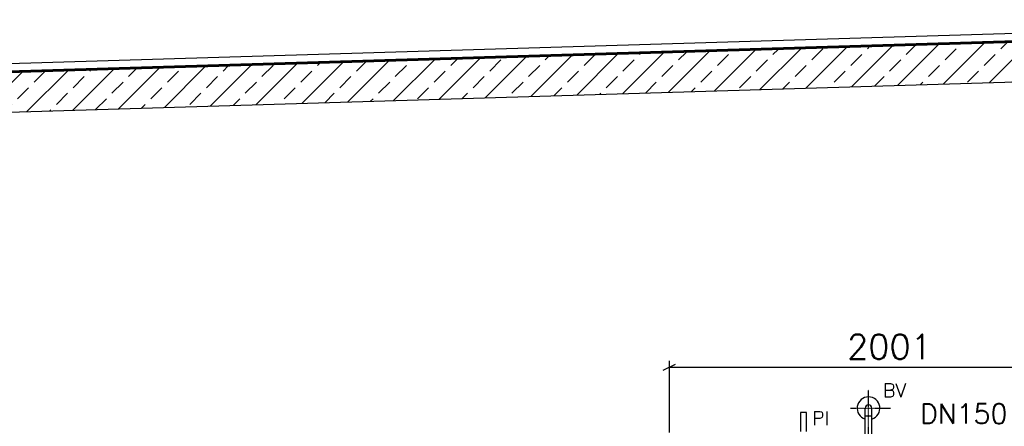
# Model space of a CAD drawing. Header units: millimetres. Extents: x -197187 to 231260338, y -45270 to 70505.
# Tile 83 of 85: x 87552 to 92526, y 12548 to 14603. Entities that reach past the tile are written whole.
import ezdxf
from ezdxf.enums import TextEntityAlignment as Align

# ---------------------------------------------------------------- set-up
doc = ezdxf.new("R2010")
doc.units = ezdxf.units.MM
doc.header["$LTSCALE"] = 0.5
doc.linetypes.add('DASHDOT', pattern=[1, 0.5, -0.25, 0, -0.25])
for name, color, linetype in [('BEMAßUNG', 7, 'Continuous'), ('P-MU025ENTLÜ', 7, 'Continuous'), ('P-MU150AUSL', 7, 'Continuous'), ('P-MU300AUSL', 7, 'Continuous')]:
    doc.layers.add(name, color=color, linetype=linetype)
doc.styles.add('ROMANS', font='ROMANS', dxfattribs={"height": 0.2})

msp = doc.modelspace()

# ---------------------------------------------------------------- hatches: boundary and pattern name
at = {"lineweight": 5}
h = msp.add_hatch(dxfattribs=at)
h.set_pattern_fill('ANSI33', color=256, scale=25)
h.set_pattern_definition([(45, (116277.92, 14314.77), (-112.2532, 112.2532), []), (45, (116390.18, 14314.77), (-112.2532, 112.2532), [79.375, -39.6875])])
h.paths.add_polyline_path([(94935.78, 14539.136), (94915.789, 14558.536), (83905.838, 14228.238), (83885.847, 14207.638), (83885.847, 14046.9), (83905.838, 14027.5), (83935.78, 14028.398), (83975.78, 14069.598), (83975.78, 14029.598), (94915.789, 14357.798), (94935.78, 14378.398)])

# ---------------------------------------------------------------- linework, layer by layer
for p, q in [((94930.78, 14602.653), (85492.28, 14319.498)), ((83905.838, 14228.238), (94915.789, 14558.536)), ((94892.742, 14564.848), (85492.28, 14282.834)), ((85492.28, 14280.833), (94890.803, 14562.789)), ((83975.78, 14029.598), (94940.78, 14358.548))]:
    msp.add_line(p, q)
at = {"layer": 'BEMAßUNG', "linetype": 'Continuous', "ltscale": 10}
for p, q in [((90803.53, 12831.273), (90866.03, 12862.523)), ((90834.78, 12516.898), (90834.78, 12878.148)), ((90834.78, 12846.898), (92835.78, 12846.898))]:
    msp.add_line(p, q, dxfattribs=at)
at = {"layer": 'P-MU025ENTLÜ', "linetype": 'DASHDOT', "ltscale": 10}
for p, q in [((91840.511, 9936.348), (91840.511, 12731.813)), ((91750.029, 12639.048), (91951.64, 12639.048))]:
    msp.add_line(p, q, dxfattribs=at)
at = {"layer": 'P-MU025ENTLÜ', "linetype": 'Continuous', "ltscale": 10}
for p, q in [((91823.661, 10730.476), (91823.661, 12639.048)), ((91857.361, 10730.476), (91857.361, 12639.048)), ((91823.661, 12601.048), (91857.361, 12601.048))]:
    msp.add_line(p, q, dxfattribs=at)
for radius, start, end in [(57.5, 287.040253, 252.959747), (16.85, 0, 180)]:
    msp.add_arc((91840.511, 12639.048), radius, start, end, dxfattribs=at)
at = {"layer": 'P-MU150AUSL', "linetype": 'Continuous', "ltscale": 10}
msp.add_lwpolyline([(91526.78, 12521.048), (91526.78, 12618.145), (91496.78, 12618.145), (91496.78, 12521.048)], dxfattribs=at)

# ---------------------------------------------------------------- texts
at = {"layer": 'BEMAßUNG', "linetype": 'Continuous', "ltscale": 10, "style": 'ROMANS'}
msp.add_text('2001', height=125, dxfattribs=at).set_placement((91731.933, 12949.761), align=Align.MIDDLE_LEFT)
at = {"layer": 'P-MU025ENTLÜ', "linetype": 'Continuous', "ltscale": 10, "style": 'ROMANS'}
msp.add_text('BV', height=70, dxfattribs=at).set_placement((91913.155, 12694.446))
at = {"layer": 'P-MU150AUSL', "linetype": 'Continuous', "ltscale": 10, "style": 'ROMANS'}
msp.add_text('DN150', height=100, dxfattribs=at).set_placement((92100.839, 12561.137))
at = {"layer": 'P-MU300AUSL', "linetype": 'Continuous', "ltscale": 10, "style": 'ROMANS'}
msp.add_text('PI', height=70, dxfattribs=at).set_placement((91554.787, 12553.305))

doc.saveas('drawing.dxf')
